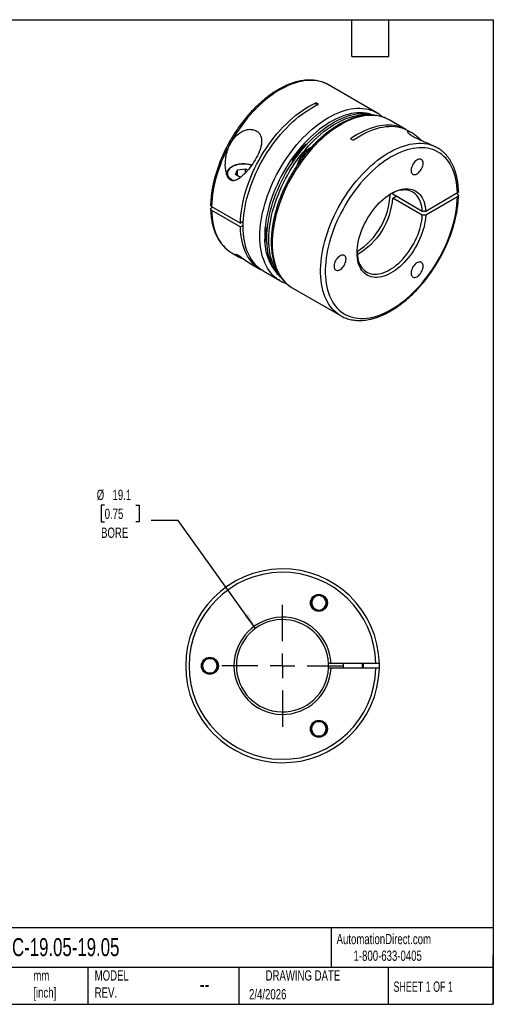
# Model space of a CAD drawing. Header units: millimetres. Extents: x 6 to 273, y 6 to 210.
# Tile 2 of 2: x 175 to 273, y 6 to 210. Entities that reach past the tile are written whole.
import ezdxf

# ---------------------------------------------------------------- set-up
doc = ezdxf.new("R2010")
doc.units = ezdxf.units.MM
doc.linetypes.add('SLD-Center', pattern=[19.05, 15.24, -1.27, 1.27, -1.27])
doc.linetypes.add('SLD-Solid', pattern=[0])
doc.layers.add('CENTER', color=40, linetype='SLD-Center')
doc.layers.add('DIMENSIONS', color=140, linetype='SLD-Solid', lineweight=25)
doc.layers.add('TEXT', color=140, linetype='SLD-Solid', lineweight=25)
doc.styles.add('SLDTEXTSTYLE0', font='TXT', dxfattribs={"width": 0.7})
doc.styles.add('SLDTEXTSTYLE1', font='TXT', dxfattribs={"width": 0.65})
doc.dimstyles.new('SLDDIMSTYLE2', dxfattribs={"dimtxt": 2.158008, "dimasz": 3.302, "dimexe": 0, "dimexo": 0.0625, "dimgap": 0.539502, "dimtad": 0, "dimtih": 1, "dimtoh": 1, "dimdec": 1, "dimrnd": 1e-09, "dimzin": 12, "dimdsep": 46, "dimtxsty": 'SLDTEXTSTYLE0', "dimsah": 1, "dimcen": 0, "dimadec": 0, "dimazin": 3, "dimtfac": 1, "dimtdec": 1, "dimtofl": 0, "dimtmove": 0, "dimatfit": 3, "dimfxl": 0, "dimfrac": 2, "dimtolj": 1, "dimtzin": 12, "dimarcsym": 0})

# ---------------------------------------------------------------- blocks, each defined once
blk = doc.blocks.new('_D_2')
at = {"layer": 'DIMENSIONS'}
for p, q in [((192.79, 109.34), (192.07, 109.34)), ((192.07, 109.34), (192.07, 105.91)), ((199.2, 109.34), (199.93, 109.34)), ((199.93, 109.34), (199.93, 105.91)), ((192.07, 105.91), (192.79, 105.91)), ((199.93, 105.91), (199.2, 105.91)), ((207.98, 106.21), (202.42, 106.21)), ((223.97, 83.94), (207.98, 106.21))]:
    blk.add_line(p, q, dxfattribs=at)
blk.add_solid([(223.97, 83.94), (222.46, 86.92), (221.63, 86.33)], dxfattribs=at)
at = {"layer": 'DIMENSIONS', "char_height": 2.117, "attachment_point": 1, "style": 'SLDTEXTSTYLE0'}
for s, insert in [('%%c', (191.16, 112.55)), ('19.1', (194.42, 112.55)), ('0.75', (192.79, 108.64)), ('BORE', (192.05, 104.73))]:
    blk.add_mtext(s, dxfattribs=dict(at, insert=insert))
blk = doc.blocks.new('SW_CENTERMARKSYMBOL_0')
at = {"layer": 'CENTER', "color": 0}
for p, q in [((0, 5.08), (0, 12.565)), ((0, 0), (0, 2.54)), ((-5.08, 0), (-12.565, 0)), ((0, 0), (-2.54, 0)), ((0, 0), (0, -2.54)), ((0, 0), (2.54, 0)), ((5.08, 0), (12.565, 0)), ((0, -5.08), (0, -12.565))]:
    blk.add_line(p, q, dxfattribs=at)

msp = doc.modelspace()

# ---------------------------------------------------------------- linework, layer by layer
for p, q in [((248.99, 190.34), (239.02, 196.1)), ((236.94, 192.08), (236.38, 192.41)), ((236.38, 192.41), (236.38, 191.81)), ((248.99, 190.34), (249.01, 190.33)), ((251.54, 188.87), (251.52, 188.88)), ((255, 186.87), (251.54, 188.87)), ((243.59, 184.98), (244.15, 184.66)), ((256.19, 186.18), (255.57, 186.54)), ((261.51, 183.12), (261.45, 183.15)), ((261.51, 183.12), (261.55, 183.09)), ((219.78, 177.58), (220.23, 178.54)), ((220.81, 176.98), (219.78, 177.58)), ((220.23, 178.54), (221.9, 178.8)), ((220.23, 177.32), (220.23, 178.54)), ((220.79, 177), (220.84, 177.01)), ((221.9, 178.8), (222.37, 178.53)), ((221.9, 178), (221.9, 178.8)), ((252.29, 173.51), (252.28, 173.82)), ((258.38, 170), (252.29, 173.51)), ((252.29, 172.7), (253, 173.11)), ((265.65, 173.79), (259.08, 170)), ((265.65, 172.98), (259.08, 169.19)), ((265.65, 173.55), (265.43, 173.67)), ((214.88, 171.02), (220.82, 167.59)), ((214.89, 170.78), (215.1, 170.9)), ((258.38, 169.19), (252.29, 172.7)), ((214.88, 170.21), (220.82, 166.78)), ((221.42, 167.93), (220.82, 167.59)), ((221.39, 167.1), (220.82, 166.78)), ((219.02, 161.45), (220.58, 160.56)), ((222.62, 159.38), (222.85, 159.25)), ((222.85, 159.25), (224.96, 158.03)), ((225.53, 157.7), (228.99, 155.7)), ((229.02, 155.68), (228.99, 155.7)), ((231.54, 154.23), (241.51, 148.47)), ((241.55, 148.45), (241.51, 148.47)), ((235.43, 89.86), (236.81, 90.92)), ((235.66, 88.15), (235.43, 89.86)), ((236.81, 90.92), (238.41, 90.25)), ((238.41, 90.25), (238.63, 88.54)), ((237.26, 87.48), (235.66, 88.15)), ((238.63, 88.54), (237.26, 87.48)), ((212.8, 76.21), (213.66, 77.71)), ((213.66, 77.71), (215.4, 77.71)), ((215.4, 77.71), (216.26, 76.21)), ((213.66, 74.71), (212.8, 76.21)), ((216.26, 76.21), (215.4, 74.71)), ((239.54, 76.71), (239.04, 76.71)), ((239.54, 75.71), (239.04, 75.71)), ((248.82, 76.71), (239.54, 76.71)), ((248.82, 75.71), (239.54, 75.71)), ((242.03, 76.71), (242.03, 75.71)), ((246.03, 75.71), (246.03, 76.71)), ((215.4, 74.71), (213.66, 74.71)), ((235.3, 63.22), (236.16, 64.72)), ((236.16, 61.72), (235.3, 63.22)), ((236.16, 64.72), (237.9, 64.72)), ((237.9, 64.72), (238.76, 63.22)), ((238.76, 63.22), (237.9, 61.72)), ((237.9, 61.72), (236.16, 61.72))]:
    msp.add_line(p, q)
at = {"flags": 128}
for points in [[(239.02, 196.1), (238.54, 196.35), (238.03, 196.56), (237.5, 196.74), (236.95, 196.87), (236.39, 196.97), (235.81, 197.02), (235.21, 197.03), (234.6, 197), (233.97, 196.93), (233.34, 196.82), (232.69, 196.66), (232.04, 196.47), (231.38, 196.24), (230.71, 195.96), (230.04, 195.65), (229.37, 195.3), (228.69, 194.91), (228.02, 194.49), (227.35, 194.03), (226.69, 193.53), (226.03, 193.01), (225.37, 192.44), (224.73, 191.85), (224.09, 191.23), (223.47, 190.58), (222.85, 189.91), (222.25, 189.21), (221.67, 188.48), (221.11, 187.74), (220.56, 186.97), (220.03, 186.18), (219.52, 185.38), (219.03, 184.57), (218.57, 183.74), (218.13, 182.89), (217.71, 182.04), (217.32, 181.19), (216.95, 180.32), (216.62, 179.45), (216.31, 178.59), (216.03, 177.72), (215.78, 176.85), (215.56, 175.99), (215.37, 175.14), (215.21, 174.29), (215.08, 173.45), (214.98, 172.63), (214.92, 171.82), (214.88, 171.02)], [(220.82, 167.59), (220.86, 168.4), (220.93, 169.23), (221.02, 170.07), (221.16, 170.92), (221.32, 171.78), (221.52, 172.65), (221.75, 173.53), (222.01, 174.41), (222.29, 175.29), (222.61, 176.18), (222.96, 177.06), (223.34, 177.94), (223.74, 178.81), (224.17, 179.67), (224.63, 180.52), (225.11, 181.37), (225.61, 182.19), (226.13, 183), (226.68, 183.8), (227.24, 184.57), (227.82, 185.32), (228.42, 186.05), (229.04, 186.75), (229.67, 187.43), (230.31, 188.08), (230.96, 188.7), (231.62, 189.28), (232.29, 189.84), (232.96, 190.36), (233.64, 190.84), (234.33, 191.29), (235.01, 191.7), (235.69, 192.08), (236.38, 192.41)], [(225.53, 157.7), (225.32, 157.83), (224.86, 158.14), (224.43, 158.49), (224.02, 158.88), (223.64, 159.31), (223.29, 159.77), (222.97, 160.26), (222.67, 160.79), (222.4, 161.36), (222.17, 161.95), (221.96, 162.57), (221.79, 163.23), (221.64, 163.9), (221.53, 164.61), (221.45, 165.34), (221.4, 166.09), (221.39, 166.86), (221.4, 167.64), (221.45, 168.45), (221.53, 169.27), (221.64, 170.1), (221.79, 170.95), (221.96, 171.8), (222.17, 172.66), (222.4, 173.53), (222.67, 174.4), (222.97, 175.27), (223.29, 176.14), (223.64, 177.01), (224.02, 177.88), (224.43, 178.73), (224.86, 179.58), (225.32, 180.42), (225.79, 181.25), (226.29, 182.06), (226.82, 182.85), (227.36, 183.63), (227.92, 184.39), (228.5, 185.13), (229.09, 185.84), (229.7, 186.53), (230.32, 187.19), (230.95, 187.83), (231.6, 188.44), (232.25, 189.01), (232.91, 189.56), (233.58, 190.07), (234.25, 190.54), (234.92, 190.98), (235.59, 191.39), (236.27, 191.76), (236.94, 192.08)], [(224.85, 164.86), (224.87, 165.64), (224.91, 166.44), (224.99, 167.26), (225.11, 168.09), (225.25, 168.94), (225.42, 169.79), (225.63, 170.65), (225.86, 171.51), (226.13, 172.38), (226.42, 173.25), (226.75, 174.11), (227.1, 174.98), (227.47, 175.84), (227.88, 176.7), (228.3, 177.54), (228.76, 178.38), (229.23, 179.2), (229.73, 180.02), (230.25, 180.81), (230.79, 181.59), (231.35, 182.34), (231.92, 183.08), (232.51, 183.79), (233.12, 184.48), (233.74, 185.15), (234.37, 185.78), (235.01, 186.39), (235.66, 186.97), (236.32, 187.51), (236.98, 188.02), (237.65, 188.5), (238.32, 188.94), (238.99, 189.35), (239.67, 189.72), (240.34, 190.05), (241.01, 190.35), (241.67, 190.6), (242.33, 190.81), (242.98, 190.99), (243.62, 191.12), (244.25, 191.21), (244.87, 191.27), (245.47, 191.28), (246.06, 191.24), (246.64, 191.17), (247.2, 191.06), (247.73, 190.9), (248.25, 190.71), (248.75, 190.47), (248.99, 190.34)], [(247.6, 190.09), (247.24, 190.18), (246.69, 190.28), (246.12, 190.34), (245.54, 190.35), (244.94, 190.33), (244.33, 190.26), (243.71, 190.16), (243.07, 190.01), (242.43, 189.82), (241.79, 189.59), (241.13, 189.33), (240.48, 189.02), (239.82, 188.68), (239.16, 188.3), (238.5, 187.88), (237.84, 187.43), (237.19, 186.94), (236.54, 186.42), (235.9, 185.87), (235.27, 185.29), (234.65, 184.68), (234.04, 184.04), (233.44, 183.37), (232.86, 182.68), (232.29, 181.96), (231.74, 181.23), (231.2, 180.47), (230.69, 179.7), (230.19, 178.91), (229.72, 178.1), (229.27, 177.29), (228.85, 176.46), (228.45, 175.62), (228.07, 174.78), (227.72, 173.93), (227.4, 173.08), (227.11, 172.23), (226.85, 171.38), (226.61, 170.53), (226.41, 169.69), (226.24, 168.86), (226.09, 168.03), (225.98, 167.21), (225.9, 166.41), (225.86, 165.63), (225.84, 164.86)], [(228.11, 157.55), (227.8, 158.04), (227.51, 158.56), (227.25, 159.11), (227.02, 159.7), (226.82, 160.31), (226.65, 160.95), (226.51, 161.61), (226.4, 162.3), (226.32, 163.02), (226.28, 163.75), (226.27, 164.51), (226.28, 165.28), (226.33, 166.08), (226.42, 166.88), (226.53, 167.7), (226.67, 168.53), (226.85, 169.36), (227.05, 170.21), (227.29, 171.06), (227.55, 171.91), (227.85, 172.76), (228.17, 173.62), (228.52, 174.47), (228.89, 175.31), (229.29, 176.15), (229.72, 176.98), (230.17, 177.8), (230.64, 178.61), (231.13, 179.4), (231.65, 180.18), (232.18, 180.94), (232.73, 181.68), (233.3, 182.39), (233.89, 183.09), (234.49, 183.76), (235.1, 184.4), (235.72, 185.02), (236.35, 185.61), (236.99, 186.17), (237.64, 186.69), (238.29, 187.18), (238.95, 187.64), (239.61, 188.07), (240.27, 188.45), (240.93, 188.81), (241.59, 189.12), (242.25, 189.39), (242.9, 189.63), (243.54, 189.83), (244.18, 189.98), (244.8, 190.1), (245.42, 190.17), (246.02, 190.21), (246.61, 190.2), (247.19, 190.15), (247.74, 190.06), (248.28, 189.93), (248.67, 189.81)], [(228.87, 156.86), (228.54, 157.31), (228.22, 157.79), (227.93, 158.32), (227.67, 158.87), (227.44, 159.45), (227.24, 160.06), (227.07, 160.7), (226.93, 161.37), (226.82, 162.06), (226.75, 162.77), (226.7, 163.51), (226.69, 164.27), (226.71, 165.04), (226.76, 165.83), (226.84, 166.64), (226.95, 167.45), (227.1, 168.28), (227.27, 169.12), (227.48, 169.96), (227.71, 170.81), (227.98, 171.67), (228.27, 172.52), (228.59, 173.37), (228.94, 174.22), (229.32, 175.07), (229.72, 175.91), (230.14, 176.74), (230.59, 177.56), (231.06, 178.36), (231.56, 179.16), (232.07, 179.93), (232.61, 180.69), (233.16, 181.43), (233.73, 182.15), (234.31, 182.84), (234.91, 183.51), (235.52, 184.16), (236.14, 184.78), (236.78, 185.36), (237.42, 185.92), (238.07, 186.45), (238.72, 186.94), (239.38, 187.4), (240.04, 187.82), (240.7, 188.21), (241.36, 188.56), (242.02, 188.87), (242.67, 189.15), (243.32, 189.38), (243.97, 189.58), (244.6, 189.74), (245.23, 189.85), (245.84, 189.93), (246.45, 189.96), (247.04, 189.95), (247.61, 189.91), (247.78, 189.88)], [(251.52, 188.88), (251.3, 189), (250.8, 189.24), (250.28, 189.43), (249.74, 189.59), (249.18, 189.7), (248.61, 189.77), (248.02, 189.81), (247.41, 189.8), (246.79, 189.75), (246.16, 189.65), (245.52, 189.52), (244.87, 189.35), (244.21, 189.13), (243.55, 188.88), (242.88, 188.58), (242.21, 188.25), (241.54, 187.88), (240.87, 187.47), (240.19, 187.03), (239.53, 186.55), (238.86, 186.04), (238.2, 185.5), (237.55, 184.92), (236.91, 184.31), (236.28, 183.68), (235.66, 183.01), (235.06, 182.32), (234.47, 181.61), (233.89, 180.87), (233.34, 180.12), (232.8, 179.34), (232.28, 178.55), (231.78, 177.74), (231.3, 176.91), (230.85, 176.07), (230.42, 175.23), (230.02, 174.37), (229.64, 173.51), (229.29, 172.64), (228.97, 171.78), (228.67, 170.91), (228.41, 170.04), (228.17, 169.18), (227.97, 168.32), (227.79, 167.47), (227.65, 166.62), (227.54, 165.79), (227.46, 164.98), (227.41, 164.17), (227.4, 163.39), (227.41, 162.62), (227.46, 161.87), (227.54, 161.14), (227.65, 160.44), (227.79, 159.77), (227.97, 159.12), (228.17, 158.49), (228.41, 157.9), (228.67, 157.34), (228.97, 156.81), (229.29, 156.31), (229.64, 155.85), (230.02, 155.43), (230.42, 155.04), (230.85, 154.69), (231.1, 154.51)], [(255.28, 186.7), (255.22, 186.74), (254.74, 187.02), (254.24, 187.25), (253.72, 187.44), (253.17, 187.6), (252.61, 187.71), (252.04, 187.78), (251.44, 187.81), (250.83, 187.79), (250.21, 187.74), (249.58, 187.64), (248.94, 187.51), (248.28, 187.33), (247.62, 187.11), (246.96, 186.85), (246.29, 186.55), (245.61, 186.22), (244.94, 185.84), (244.26, 185.43), (243.59, 184.98)], [(255.57, 186.54), (255.43, 186.62), (254.92, 186.87), (254.4, 187.08), (253.85, 187.24), (253.29, 187.36), (252.71, 187.44), (252.11, 187.48), (251.49, 187.47), (250.87, 187.42), (250.23, 187.33), (249.57, 187.2), (248.91, 187.02), (248.24, 186.8), (247.57, 186.54), (246.89, 186.24), (246.21, 185.91), (245.52, 185.53), (244.84, 185.11), (244.15, 184.66)], [(241.51, 148.47), (241.51, 148.48), (241.04, 148.77), (240.6, 149.1), (240.19, 149.47), (239.8, 149.88), (239.43, 150.33), (239.1, 150.8), (238.79, 151.32), (238.51, 151.86), (238.26, 152.44), (238.04, 153.05), (237.85, 153.68), (237.69, 154.35), (237.56, 155.04), (237.47, 155.75), (237.4, 156.49), (237.37, 157.24), (237.37, 158.02), (237.4, 158.82), (237.47, 159.63), (237.56, 160.45), (237.69, 161.29), (237.85, 162.13), (238.04, 162.99), (238.26, 163.85), (238.51, 164.71), (238.79, 165.58), (239.1, 166.45), (239.43, 167.32), (239.8, 168.18), (240.19, 169.04), (240.6, 169.89), (241.04, 170.73), (241.51, 171.56), (241.99, 172.38), (242.5, 173.18), (243.03, 173.97), (243.58, 174.74), (244.14, 175.48), (244.73, 176.21), (245.32, 176.91), (245.94, 177.59), (246.56, 178.24), (247.2, 178.86), (247.84, 179.45), (248.5, 180.01), (249.16, 180.54), (249.82, 181.03), (250.49, 181.5), (251.16, 181.92), (251.84, 182.31), (252.51, 182.66), (253.18, 182.97), (253.84, 183.25), (254.51, 183.48), (255.16, 183.68), (255.8, 183.83), (256.44, 183.95), (257.07, 184.02), (257.68, 184.05), (258.28, 184.04), (258.86, 183.99), (259.43, 183.9), (259.97, 183.76), (260.5, 183.59), (261.01, 183.37), (261.5, 183.12), (261.51, 183.12)], [(265.65, 173.79), (265.61, 174.53), (265.55, 175.25), (265.45, 175.95), (265.32, 176.62), (265.17, 177.27), (264.98, 177.89), (264.76, 178.48), (264.51, 179.04), (264.23, 179.57), (263.92, 180.07), (263.59, 180.53), (263.22, 180.96), (262.84, 181.35), (262.42, 181.7), (261.98, 182.02), (261.52, 182.3), (261.04, 182.53), (260.54, 182.73), (260.01, 182.89), (259.47, 183.01), (258.91, 183.09), (258.33, 183.12), (257.74, 183.12), (257.14, 183.07), (256.52, 182.99), (255.89, 182.86), (255.26, 182.69), (254.61, 182.48), (253.96, 182.24), (253.31, 181.95), (252.65, 181.62), (251.99, 181.26), (251.33, 180.86), (250.68, 180.43), (250.02, 179.96), (249.37, 179.45), (248.73, 178.92), (248.09, 178.35), (247.47, 177.75), (246.85, 177.12), (246.24, 176.47), (245.65, 175.79), (245.08, 175.09), (244.52, 174.36), (243.98, 173.62), (243.45, 172.85), (242.95, 172.07), (242.47, 171.28), (242.01, 170.46), (241.57, 169.64), (241.16, 168.81), (240.77, 167.97), (240.41, 167.13), (240.07, 166.28), (239.77, 165.43), (239.49, 164.58), (239.24, 163.73), (239.02, 162.88), (238.84, 162.04), (238.68, 161.21), (238.55, 160.39), (238.46, 159.59), (238.39, 158.79), (238.36, 158.01), (238.36, 157.25), (238.39, 156.51), (238.46, 155.79), (238.55, 155.09), (238.68, 154.42), (238.84, 153.77), (239.02, 153.15), (239.24, 152.56), (239.49, 151.99), (239.77, 151.46), (240.07, 150.97), (240.41, 150.5), (240.77, 150.08), (241.16, 149.68), (241.57, 149.33), (242.01, 149.01), (242.47, 148.73), (242.95, 148.49), (243.45, 148.29), (243.98, 148.13), (244.52, 148.01), (245.08, 147.93), (245.65, 147.89), (246.24, 147.9), (246.85, 147.94), (247.47, 148.03), (248.09, 148.15), (248.73, 148.32), (249.37, 148.53), (250.02, 148.77), (250.68, 149.06), (251.33, 149.38), (251.99, 149.74), (252.65, 150.14), (253.31, 150.57), (253.96, 151.04), (254.61, 151.55), (255.26, 152.08), (255.89, 152.65), (256.52, 153.24), (257.14, 153.87), (257.74, 154.52), (258.33, 155.2), (258.91, 155.9), (259.47, 156.63), (260.01, 157.37), (260.54, 158.13), (261.04, 158.92), (261.52, 159.71), (261.98, 160.52), (262.42, 161.34), (262.84, 162.18), (263.22, 163.02), (263.59, 163.86), (263.92, 164.71), (264.23, 165.56), (264.51, 166.41), (264.76, 167.26), (264.98, 168.1), (265.17, 168.94), (265.32, 169.77), (265.45, 170.59), (265.55, 171.4), (265.61, 172.2), (265.65, 172.98)], [(223.12, 179.48), (222.83, 179.57), (222.47, 179.65), (222.09, 179.71), (221.7, 179.74), (221.31, 179.74), (220.92, 179.72), (220.54, 179.67), (220.17, 179.59), (219.82, 179.49), (219.49, 179.37), (219.19, 179.22), (218.93, 179.06), (218.69, 178.88), (218.5, 178.68), (218.35, 178.47), (218.24, 178.26), (218.17, 178.03), (218.16, 177.81), (218.19, 177.58), (218.26, 177.36), (218.38, 177.15), (218.54, 176.94), (218.75, 176.75), (218.99, 176.57), (219.27, 176.41), (219.45, 176.33)], [(258.54, 179.89), (258.53, 180.11), (258.48, 180.31), (258.4, 180.47), (258.3, 180.61), (258.16, 180.7), (258.01, 180.76), (257.84, 180.77), (257.65, 180.75), (257.46, 180.68), (257.26, 180.58), (257.06, 180.43), (256.87, 180.26), (256.69, 180.06), (256.52, 179.83), (256.38, 179.59), (256.26, 179.34), (256.17, 179.08), (256.11, 178.83), (256.07, 178.58), (256.07, 178.35), (256.11, 178.14), (256.17, 177.96), (256.26, 177.81), (256.38, 177.69), (256.52, 177.62), (256.69, 177.58), (256.87, 177.59), (257.06, 177.63), (257.26, 177.72), (257.46, 177.84), (257.65, 178), (257.84, 178.19), (258.01, 178.41), (258.16, 178.64), (258.3, 178.89), (258.4, 179.15), (258.48, 179.4), (258.53, 179.65), (258.54, 179.89)], [(259.08, 169.19), (259.04, 168.62), (258.97, 168.03), (258.87, 167.43), (258.74, 166.83), (258.57, 166.22), (258.38, 165.6), (258.15, 164.99), (257.9, 164.38), (257.63, 163.77), (257.32, 163.17), (257, 162.58), (256.65, 162), (256.28, 161.45), (255.89, 160.9), (255.48, 160.38), (255.06, 159.89), (254.62, 159.41), (254.17, 158.97), (253.72, 158.55), (253.25, 158.17), (252.78, 157.82), (252.3, 157.5), (251.83, 157.22), (251.35, 156.98), (250.88, 156.78), (250.41, 156.61), (249.95, 156.49), (249.5, 156.4), (249.06, 156.36), (248.63, 156.36), (248.22, 156.4), (247.83, 156.48), (247.45, 156.6), (247.1, 156.77), (246.77, 156.97), (246.46, 157.21), (246.17, 157.49), (245.92, 157.8), (245.69, 158.15), (245.48, 158.53), (245.31, 158.95), (245.17, 159.39), (245.06, 159.86), (244.98, 160.36), (244.93, 160.88), (244.91, 161.42), (244.93, 161.98), (244.98, 162.55), (245.06, 163.14), (245.17, 163.74), (245.31, 164.34), (245.48, 164.96), (245.69, 165.57), (245.92, 166.19), (246.17, 166.8), (246.46, 167.4), (246.77, 168), (247.1, 168.59), (247.45, 169.16), (247.83, 169.71), (248.22, 170.25), (248.63, 170.76), (249.06, 171.26), (249.5, 171.72), (249.95, 172.16), (250.41, 172.57), (250.88, 172.94), (251.35, 173.28), (251.83, 173.59), (252.3, 173.86), (252.78, 174.09), (253.25, 174.29), (253.72, 174.44), (254.17, 174.55), (254.62, 174.63), (255.06, 174.66), (255.48, 174.65), (255.89, 174.6), (256.28, 174.51), (256.65, 174.37), (257, 174.2), (257.32, 173.99), (257.63, 173.74), (257.9, 173.45), (258.15, 173.13), (258.38, 172.77), (258.57, 172.38), (258.74, 171.96), (258.87, 171.51), (258.97, 171.03), (259.04, 170.53), (259.08, 170)], [(258.38, 170), (258.34, 170.51), (258.26, 171), (258.16, 171.46), (258.03, 171.89), (257.86, 172.3), (257.67, 172.67), (257.45, 173.01), (257.2, 173.32), (256.93, 173.59), (256.63, 173.82), (256.31, 174.02), (255.96, 174.18), (255.6, 174.29), (255.21, 174.37), (254.81, 174.41), (254.4, 174.4), (253.97, 174.35), (253.53, 174.27), (253.08, 174.14), (252.63, 173.97), (252.17, 173.77), (251.82, 173.59)], [(214.88, 170.21), (214.92, 169.45), (214.98, 168.71), (215.08, 168), (215.21, 167.31), (215.37, 166.65), (215.56, 166.01), (215.78, 165.41), (216.03, 164.83), (216.31, 164.28), (216.62, 163.77), (216.95, 163.29), (217.32, 162.85), (217.71, 162.44), (218.13, 162.07), (218.57, 161.74), (219.02, 161.45)], [(244.92, 161.62), (244.93, 161.3), (244.98, 160.8), (245.06, 160.32), (245.17, 159.86), (245.31, 159.43), (245.48, 159.04), (245.68, 158.67), (245.91, 158.34), (246.16, 158.04), (246.44, 157.78), (246.75, 157.55), (247.07, 157.36), (247.42, 157.22), (247.79, 157.11), (248.18, 157.04), (248.59, 157.02), (249, 157.03), (249.43, 157.09), (249.88, 157.19), (250.33, 157.32), (250.78, 157.5), (251.24, 157.71), (251.7, 157.97), (252.17, 158.26), (252.63, 158.58), (253.08, 158.94), (253.53, 159.33), (253.97, 159.75), (254.4, 160.2), (254.81, 160.67), (255.21, 161.17), (255.6, 161.69), (255.96, 162.23), (256.31, 162.78), (256.63, 163.35), (256.93, 163.93), (257.2, 164.52), (257.45, 165.11), (257.67, 165.71), (257.86, 166.3), (258.03, 166.9), (258.16, 167.48), (258.26, 168.06), (258.34, 168.63), (258.38, 169.19)], [(259.08, 170), (258.69, 170), (258.38, 170)], [(259.08, 169.19), (258.69, 169.19), (258.38, 169.19)], [(225.25, 157.87), (225.11, 157.95), (224.63, 158.23), (224.17, 158.56), (223.74, 158.93), (223.34, 159.33), (222.96, 159.78), (222.61, 160.26), (222.29, 160.77), (222.01, 161.32), (221.75, 161.9), (221.52, 162.52), (221.32, 163.16), (221.16, 163.83), (221.02, 164.53), (220.93, 165.26), (220.86, 166.01), (220.82, 166.78)], [(228.99, 155.7), (228.76, 155.84), (228.3, 156.15), (227.88, 156.51), (227.47, 156.9), (227.1, 157.32), (226.75, 157.78), (226.42, 158.28), (226.13, 158.81), (225.86, 159.37), (225.63, 159.96), (225.42, 160.59), (225.25, 161.24), (225.11, 161.91), (224.99, 162.61), (224.91, 163.34), (224.87, 164.09), (224.85, 164.86)], [(219.02, 161.45), (219.03, 161.45), (219.04, 161.45)], [(222.03, 159.79), (221.77, 159.92), (221.5, 160.06), (221.24, 160.2), (220.92, 160.36), (220.64, 160.52), (220.29, 160.73), (220.04, 160.9), (219.88, 161.04), (219.82, 161.12), (219.81, 161.17), (219.85, 161.18), (219.91, 161.17), (220.08, 161.11), (220.3, 161), (220.56, 160.83), (220.9, 160.6), (221.15, 160.42), (221.4, 160.25), (221.75, 159.99), (222.08, 159.75), (222.37, 159.55), (222.62, 159.38), (222.62, 159.38)], [(242.63, 160.1), (242.62, 160.32), (242.57, 160.52), (242.49, 160.68), (242.39, 160.81), (242.25, 160.91), (242.1, 160.97), (241.93, 160.98), (241.74, 160.96), (241.55, 160.89), (241.35, 160.78), (241.15, 160.64), (240.96, 160.47), (240.78, 160.27), (240.61, 160.04), (240.47, 159.8), (240.35, 159.55), (240.26, 159.29), (240.2, 159.03), (240.16, 158.79), (240.16, 158.56), (240.2, 158.35), (240.26, 158.17), (240.35, 158.02), (240.47, 157.9), (240.61, 157.83), (240.78, 157.79), (240.96, 157.8), (241.15, 157.84), (241.35, 157.93), (241.55, 158.05), (241.74, 158.21), (241.93, 158.4), (242.1, 158.62), (242.25, 158.85), (242.39, 159.1), (242.49, 159.35), (242.57, 159.61), (242.62, 159.86), (242.63, 160.1)], [(258.54, 158.68), (258.53, 158.9), (258.48, 159.09), (258.4, 159.26), (258.3, 159.39), (258.16, 159.49), (258.01, 159.54), (257.84, 159.56), (257.65, 159.53), (257.46, 159.47), (257.26, 159.36), (257.06, 159.22), (256.87, 159.05), (256.69, 158.84), (256.52, 158.62), (256.38, 158.38), (256.26, 158.12), (256.17, 157.87), (256.11, 157.61), (256.07, 157.37), (256.07, 157.14), (256.11, 156.93), (256.17, 156.75), (256.26, 156.6), (256.38, 156.48), (256.52, 156.4), (256.69, 156.37), (256.87, 156.37), (257.06, 156.42), (257.26, 156.51), (257.46, 156.63), (257.65, 156.79), (257.84, 156.98), (258.01, 157.19), (258.16, 157.43), (258.3, 157.68), (258.4, 157.93), (258.48, 158.19), (258.53, 158.44), (258.54, 158.68)], [(231.1, 154.51), (231.3, 154.37), (231.54, 154.23)], [(246.1, 76.71), (246.16, 76.48), (246.18, 76.21)], [(246.18, 76.21), (246.16, 75.94), (246.1, 75.71)], [(249.52, 75.71), (249.53, 76.21), (249.52, 76.71)]]:
    msp.add_lwpolyline(points, dxfattribs=at)
for centre in [(237.03, 89.2), (214.53, 76.21), (237.03, 63.22)]:
    msp.add_circle(centre, 1.75)
for centre, radius, start, end in [((237.42, 178.39), 6.2, 116.535, 167.1322), ((236.68, 178.82), 5.26, 118.0005, 166.2304), ((238.86, 177.57), 6.57, 122.0042, 161.8014), ((235.67, 180.85), 3.22, 109.3328, 118.9042), ((237.51, 178.4), 5.84, 132.3516, 151.1685), ((237.19, 174.06), 14.55, 302.0667, 357.9601), ((237.89, 173.72), 14.44, 299.2385, 355.9446), ((230.18, 164.97), 4.16, 155.5959, 200.6613), ((236.54, 164.14), 10.72, 176.1772, 221.5398), ((233.98, 161.64), 7.15, 214.866, 229.0081), ((229.53, 76.21), 20, 1.4325, 358.5674), ((229.53, 76.21), 19.3, 1.4845, 358.5155), ((237.03, 89.2), 1.5, 127.4773, 187.4773), ((237.03, 89.2), 1.5, 67.4773, 127.4773), ((237.03, 89.2), 1.5, 7.4773, 67.4773), ((237.03, 89.2), 1.5, 187.4773, 247.4773), ((237.03, 89.2), 1.5, 247.4773, 307.4773), ((237.03, 89.2), 1.5, 307.4773, 7.4773), ((229.53, 76.21), 10.03, 2.8588, 357.1412), ((229.53, 76.21), 9.53, 3.009, 356.991), ((214.53, 76.21), 1.5, 90, 150), ((214.53, 76.21), 1.5, 30, 90), ((214.53, 76.21), 1.5, 150, 210), ((214.53, 76.21), 1.5, 210, 270), ((214.53, 76.21), 1.5, 270, 330), ((214.53, 76.21), 1.5, 330, 30), ((229.53, 76.21), 9.52, 356.991, 3.009), ((244.53, 76.21), 1.61, 341.9071, 18.0929), ((237.03, 63.22), 1.5, 150, 210), ((237.03, 63.22), 1.5, 90, 150), ((237.03, 63.22), 1.5, 30, 90), ((237.03, 63.22), 1.5, 330, 30), ((237.03, 63.22), 1.5, 210, 270), ((237.03, 63.22), 1.5, 270, 330)]:
    msp.add_arc(centre, radius, start, end)
for points, knots in [([(239.1, 196.04), (239.08, 196.06), (238.91, 196.17), (238.56, 196.34), (238.07, 196.56), (237.56, 196.74), (237.03, 196.89), (236.48, 196.99), (235.92, 197.06), (235.35, 197.1), (234.76, 197.09), (234.16, 197.05), (233.55, 196.97), (232.93, 196.85), (232.3, 196.7), (231.67, 196.51), (231.03, 196.28), (230.39, 196.02), (229.74, 195.72), (229.09, 195.38), (228.45, 195.01), (227.8, 194.61), (227.16, 194.18), (226.52, 193.72), (225.89, 193.22), (225.27, 192.7), (224.65, 192.15), (224.04, 191.57), (223.44, 190.96), (222.85, 190.33), (222.28, 189.68), (221.72, 189.01), (221.17, 188.32), (220.64, 187.6), (220.13, 186.87), (219.63, 186.13), (219.16, 185.37), (218.7, 184.59), (218.26, 183.81), (217.85, 183.01), (217.46, 182.2), (217.09, 181.39), (216.74, 180.58), (216.42, 179.76), (216.13, 178.93), (215.86, 178.11), (215.61, 177.29), (215.4, 176.47), (215.21, 175.65), (215.05, 174.85), (214.91, 174.04), (214.81, 173.25), (214.73, 172.47), (214.69, 171.82), (214.68, 171.44), (214.68, 171.31)], [0, 0, 0, 0, 0.002846, 0.02165, 0.040452, 0.059268, 0.078118, 0.09702, 0.115987, 0.135027, 0.154142, 0.173331, 0.19259, 0.211908, 0.231279, 0.25069, 0.270134, 0.2896, 0.309082, 0.328573, 0.348068, 0.367561, 0.387052, 0.406537, 0.426015, 0.445486, 0.46495, 0.484407, 0.503856, 0.523299, 0.542735, 0.562167, 0.581593, 0.601015, 0.620434, 0.639851, 0.659266, 0.678681, 0.698095, 0.71751, 0.736926, 0.756344, 0.775766, 0.795191, 0.814621, 0.834056, 0.853498, 0.872947, 0.892403, 0.911867, 0.93134, 0.950822, 0.970313, 0.989812, 1, 1, 1, 1]), ([(251.52, 188.88), (251.37, 188.96), (251.06, 189.13), (250.57, 189.34), (250.06, 189.52), (249.53, 189.66), (248.99, 189.77), (248.43, 189.84), (247.85, 189.87), (247.26, 189.87), (246.66, 189.82), (246.05, 189.74), (245.43, 189.63), (244.8, 189.47), (244.17, 189.28), (243.53, 189.05), (242.89, 188.78), (242.24, 188.48), (241.59, 188.15), (240.95, 187.78), (240.3, 187.38), (239.66, 186.94), (239.02, 186.48), (238.39, 185.98), (237.77, 185.46), (237.15, 184.91), (236.54, 184.33), (235.94, 183.72), (235.36, 183.09), (234.78, 182.44), (234.22, 181.77), (233.68, 181.07), (233.15, 180.36), (232.63, 179.63), (232.14, 178.88), (231.66, 178.12), (231.21, 177.35), (230.77, 176.56), (230.36, 175.76), (229.96, 174.96), (229.59, 174.15), (229.25, 173.33), (228.93, 172.51), (228.63, 171.69), (228.37, 170.86), (228.12, 170.04), (227.91, 169.22), (227.72, 168.41), (227.56, 167.6), (227.43, 166.8), (227.32, 166.01), (227.25, 165.23), (227.2, 164.46), (227.19, 163.7), (227.2, 162.96), (227.24, 162.24), (227.32, 161.53), (227.42, 160.85), (227.55, 160.19), (227.71, 159.55), (227.9, 158.93), (228.12, 158.34), (228.37, 157.77), (228.64, 157.24), (228.94, 156.73), (229.27, 156.26), (229.63, 155.82), (230, 155.41), (230.4, 155.03), (230.76, 154.74), (230.99, 154.58), (231.07, 154.53)], [0, 0, 0, 0, 0.013683, 0.02787, 0.042069, 0.056295, 0.07056, 0.084874, 0.099242, 0.113668, 0.12815, 0.142684, 0.157263, 0.171881, 0.18653, 0.201202, 0.215892, 0.230593, 0.245301, 0.260012, 0.274722, 0.28943, 0.304133, 0.318832, 0.333525, 0.348212, 0.362894, 0.377571, 0.392242, 0.406909, 0.421572, 0.436231, 0.450887, 0.465541, 0.480193, 0.494844, 0.509494, 0.524144, 0.538794, 0.553446, 0.568099, 0.582755, 0.597414, 0.612076, 0.626742, 0.641413, 0.656089, 0.670771, 0.685459, 0.700154, 0.714855, 0.729563, 0.744277, 0.758998, 0.773723, 0.788452, 0.803182, 0.817909, 0.832629, 0.847336, 0.862026, 0.876689, 0.891319, 0.905907, 0.920446, 0.93493, 0.949355, 0.96372, 0.978029, 0.992289, 1, 1, 1, 1]), ([(250.19, 189.47), (250.17, 189.49), (250.01, 189.64), (249.7, 189.88), (249.33, 190.14), (249.09, 190.28), (249.01, 190.32)], [0, 0, 0, 0, 0.0616692, 0.4337271, 0.8047833, 1, 1, 1, 1]), ([(224.11, 181.02), (224.42, 181.58), (224.68, 182.14), (224.98, 183.02), (225.06, 183.31), (225.18, 183.89), (225.21, 184.19), (225.21, 184.75), (225.18, 185.01), (225.04, 185.53), (224.93, 185.76), (224.72, 186.07), (224.64, 186.17), (224.46, 186.35), (224.37, 186.44), (224.06, 186.65), (223.81, 186.77), (223.42, 186.87), (223.29, 186.89), (223.01, 186.92), (222.87, 186.93), (222.58, 186.92), (222.44, 186.9), (222.15, 186.85), (222, 186.82), (221.57, 186.69), (221.29, 186.56), (220.75, 186.26), (220.5, 186.08), (220.02, 185.68), (219.8, 185.46), (219.39, 184.98), (219.2, 184.73), (218.86, 184.19), (218.71, 183.91), (218.44, 183.35), (218.32, 183.06), (218.11, 182.46), (218.03, 182.16), (217.89, 181.55), (217.83, 181.24), (217.71, 180.3), (217.68, 179.68), (217.76, 178.75), (217.8, 178.43), (217.93, 177.83), (218.02, 177.53), (218.21, 177.12), (218.28, 176.99), (218.45, 176.75), (218.55, 176.65), (218.75, 176.48), (218.87, 176.41), (219.11, 176.33), (219.23, 176.31), (219.59, 176.32), (219.83, 176.39), (220.29, 176.61), (220.51, 176.75), (220.95, 177.08), (221.15, 177.26), (221.56, 177.64), (221.76, 177.84), (222.35, 178.48), (222.74, 178.96), (223.46, 179.95), (223.8, 180.47), (224.11, 181.02)], [0, 0, 0, 0, 0.0625, 0.0625, 0.09375, 0.09375, 0.125, 0.125, 0.15625, 0.15625, 0.1875, 0.1875, 0.203125, 0.203125, 0.21875, 0.21875, 0.25, 0.25, 0.265625, 0.265625, 0.28125, 0.28125, 0.296875, 0.296875, 0.3125, 0.3125, 0.34375, 0.34375, 0.375, 0.375, 0.40625, 0.40625, 0.4375, 0.4375, 0.46875, 0.46875, 0.5, 0.5, 0.53125, 0.53125, 0.5625, 0.5625, 0.625, 0.625, 0.65625, 0.65625, 0.6875, 0.6875, 0.703125, 0.703125, 0.71875, 0.71875, 0.734375, 0.734375, 0.75, 0.75, 0.78125, 0.78125, 0.8125, 0.8125, 0.84375, 0.84375, 0.875, 0.875, 0.9375, 0.9375, 1, 1, 1, 1]), ([(256.42, 186.04), (256.28, 186.13), (255.98, 186.31), (255.65, 186.45), (255.43, 186.5), (255.32, 186.47), (255.32, 186.38), (255.41, 186.24), (255.6, 186.06), (255.88, 185.84), (256.24, 185.61), (256.64, 185.38), (257.08, 185.15), (257.55, 184.93), (258.04, 184.7), (258.55, 184.48), (259.07, 184.26), (259.65, 184.01), (260.26, 183.75), (260.84, 183.48), (261.23, 183.27), (261.41, 183.17), (261.45, 183.14)], [0, 0, 0, 0, 0.071372, 0.144275, 0.202031, 0.261226, 0.309383, 0.358847, 0.407061, 0.457068, 0.49962, 0.54357, 0.583658, 0.624877, 0.665675, 0.70749, 0.751748, 0.796986, 0.859337, 0.923486, 0.980897, 1, 1, 1, 1]), ([(258.22, 184.62), (258.17, 184.67), (257.96, 184.86), (257.62, 185.15), (257.2, 185.49), (256.8, 185.8), (256.55, 185.96), (256.42, 186.04)], [0, 0, 0, 0, 0.086855, 0.311928, 0.536982, 0.768519, 1, 1, 1, 1]), ([(233.91, 183.11), (233.82, 183.05), (233.64, 182.92), (233.37, 182.69), (233.11, 182.43), (232.86, 182.15), (232.63, 181.85), (232.42, 181.53), (232.23, 181.2), (232.07, 180.89), (231.99, 180.68), (231.95, 180.6)], [0, 0, 0, 0, 0.111918, 0.227162, 0.342215, 0.457078, 0.571786, 0.686391, 0.800956, 0.915545, 1, 1, 1, 1]), ([(235.52, 183.26), (235.43, 183.22), (235.23, 183.12), (234.94, 182.94), (234.65, 182.72), (234.36, 182.47), (234.08, 182.2), (233.81, 181.9), (233.56, 181.58), (233.33, 181.24), (233.11, 180.89), (232.91, 180.52), (232.74, 180.15), (232.59, 179.77), (232.5, 179.51), (232.47, 179.37), (232.46, 179.37)], [0, 0, 0, 0, 0.071502, 0.148666, 0.22582, 0.302915, 0.379937, 0.456887, 0.533779, 0.610629, 0.687456, 0.764281, 0.84112, 0.917993, 0.994919, 1, 1, 1, 1]), ([(265.85, 174.08), (265.85, 174.21), (265.84, 174.58), (265.8, 175.19), (265.72, 175.89), (265.61, 176.58), (265.48, 177.24), (265.31, 177.87), (265.12, 178.49), (264.9, 179.08), (264.65, 179.64), (264.37, 180.17), (264.06, 180.67), (263.73, 181.14), (263.38, 181.58), (263, 181.98), (262.59, 182.36), (262.17, 182.69), (261.82, 182.93), (261.6, 183.05), (261.55, 183.09)], [0, 0, 0, 0, 0.031652, 0.091596, 0.151552, 0.211495, 0.271407, 0.331266, 0.391046, 0.450718, 0.510249, 0.569607, 0.628762, 0.68769, 0.746377, 0.804823, 0.863042, 0.921065, 0.978938, 1, 1, 1, 1]), ([(223.14, 179.52), (223.14, 179.52), (223.02, 179.57), (222.78, 179.63), (222.43, 179.7), (222.06, 179.75), (221.68, 179.78), (221.31, 179.78), (220.93, 179.76), (220.56, 179.71), (220.2, 179.65), (219.86, 179.55), (219.53, 179.44), (219.23, 179.31), (218.95, 179.15), (218.69, 178.98), (218.47, 178.79), (218.29, 178.59), (218.14, 178.37), (218.04, 178.15), (217.98, 177.95), (217.97, 177.82), (217.97, 177.78)], [0, 0, 0, 0, 0.004125, 0.057825, 0.111461, 0.165044, 0.218591, 0.272122, 0.32566, 0.379218, 0.432819, 0.486485, 0.540235, 0.594088, 0.648049, 0.702103, 0.756183, 0.810132, 0.863728, 0.916712, 0.968906, 1, 1, 1, 1]), ([(241.56, 148.45), (241.69, 148.37), (241.99, 148.21), (242.46, 148.01), (242.97, 147.83), (243.5, 147.68), (244.05, 147.57), (244.61, 147.5), (245.18, 147.47), (245.77, 147.48), (246.37, 147.52), (246.98, 147.6), (247.6, 147.72), (248.23, 147.87), (248.86, 148.06), (249.5, 148.29), (250.15, 148.55), (250.79, 148.85), (251.44, 149.19), (252.08, 149.56), (252.73, 149.96), (253.37, 150.39), (254.01, 150.85), (254.64, 151.35), (255.27, 151.87), (255.88, 152.42), (256.49, 153), (257.09, 153.61), (257.68, 154.23), (258.25, 154.89), (258.81, 155.56), (259.36, 156.25), (259.89, 156.97), (260.4, 157.7), (260.9, 158.44), (261.37, 159.2), (261.83, 159.98), (262.27, 160.76), (262.68, 161.56), (263.07, 162.36), (263.44, 163.18), (263.79, 163.99), (264.11, 164.81), (264.41, 165.64), (264.68, 166.46), (264.92, 167.28), (265.14, 168.1), (265.32, 168.91), (265.49, 169.72), (265.62, 170.52), (265.72, 171.32), (265.8, 172.1), (265.84, 172.75), (265.85, 173.13), (265.85, 173.26)], [0, 0, 0, 0, 0.016496, 0.035396, 0.054311, 0.073261, 0.092263, 0.111329, 0.130469, 0.149685, 0.168976, 0.188335, 0.207756, 0.227228, 0.246742, 0.266288, 0.285857, 0.305442, 0.325035, 0.344633, 0.364229, 0.383822, 0.40341, 0.422991, 0.442565, 0.462131, 0.48169, 0.501242, 0.520787, 0.540326, 0.55986, 0.579388, 0.598913, 0.618435, 0.637954, 0.657471, 0.676988, 0.696504, 0.716021, 0.73554, 0.755061, 0.774584, 0.794112, 0.813644, 0.833182, 0.852726, 0.872277, 0.891836, 0.911403, 0.930978, 0.950563, 0.970156, 0.989758, 1, 1, 1, 1]), ([(265.84, 174.08), (265.84, 174.05), (265.84, 173.97), (265.77, 173.87), (265.68, 173.81), (265.65, 173.79)], [0, 0, 0, 0, 0.299775, 0.7219, 1, 1, 1, 1]), ([(265.65, 173.55), (265.71, 173.51), (265.76, 173.47), (265.83, 173.37), (265.85, 173.31), (265.85, 173.16), (265.78, 173.05), (265.65, 172.98)], [0, 0, 0, 0, 0.25, 0.25, 0.5, 0.5, 1, 1, 1, 1]), ([(214.88, 171.02), (214.84, 171.06), (214.74, 171.13), (214.68, 171.23), (214.69, 171.3), (214.69, 171.31)], [0, 0, 0, 0, 0.422859, 0.845717, 1, 1, 1, 1]), ([(214.88, 170.21), (214.82, 170.24), (214.77, 170.29), (214.7, 170.39), (214.68, 170.44), (214.68, 170.6), (214.75, 170.7), (214.89, 170.78)], [0, 0, 0, 0, 0.25, 0.25, 0.5, 0.5, 1, 1, 1, 1]), ([(214.68, 170.49), (214.68, 170.36), (214.69, 169.99), (214.73, 169.38), (214.81, 168.68), (214.92, 167.99), (215.05, 167.33), (215.22, 166.69), (215.41, 166.08), (215.63, 165.49), (215.88, 164.93), (216.16, 164.4), (216.47, 163.9), (216.8, 163.43), (217.15, 162.99), (217.53, 162.59), (217.94, 162.21), (218.36, 161.88), (218.73, 161.62), (218.96, 161.49), (219.04, 161.45)], [0, 0, 0, 0, 0.0314389, 0.0909798, 0.1505331, 0.2100731, 0.2695823, 0.3290389, 0.3884173, 0.4476878, 0.5068186, 0.5657774, 0.6245345, 0.6830663, 0.741359, 0.7994118, 0.8572395, 0.9148727, 0.9723569, 1, 1, 1, 1]), ([(226.44, 167.02), (226.44, 167.02), (226.38, 166.89), (226.28, 166.63), (226.16, 166.25), (226.07, 165.88), (226, 165.5), (225.96, 165.14), (225.95, 164.79), (225.98, 164.46), (226.03, 164.14), (226.11, 163.85), (226.2, 163.62), (226.28, 163.5), (226.3, 163.45)], [0, 0, 0, 0, 0.002693, 0.097032, 0.191439, 0.285941, 0.38056, 0.475313, 0.570206, 0.665218, 0.760275, 0.855204, 0.949761, 1, 1, 1, 1]), ([(229.02, 155.68), (229.17, 155.6), (229.47, 155.44), (229.92, 155.24), (230.21, 155.14), (230.34, 155.1)], [0, 0, 0, 0, 0.350174, 0.722689, 1, 1, 1, 1]), ([(249.52, 76.71), (249.52, 76.71), (249.51, 76.71), (249.44, 76.71), (249.38, 76.71), (249.19, 76.71), (249.01, 76.71), (248.82, 76.71)], [0, 0, 0, 0, 0.25, 0.25, 0.5, 0.5, 1, 1, 1, 1]), ([(249.52, 75.71), (249.52, 75.71), (249.51, 75.71), (249.44, 75.71), (249.38, 75.71), (249.19, 75.71), (249.01, 75.71), (248.82, 75.71)], [0, 0, 0, 0, 0.25, 0.25, 0.5, 0.5, 1, 1, 1, 1])]:
    msp.add_open_spline(points, degree=3, knots=knots)
at = {"layer": 'TEXT'}
for p, q in [((6.35, 209.55), (273.05, 209.55)), ((243.84, 201.93), (243.84, 209.55)), ((251.46, 201.93), (251.46, 209.55)), ((273.05, 209.55), (273.05, 6.35)), ((243.84, 201.93), (251.46, 201.93)), ((273.05, 22.13), (6.35, 22.13)), ((239.58, 22.13), (239.58, 13.97)), ((273.05, 6.35), (273.05, 16.51)), ((273.05, 13.97), (6.35, 13.97)), ((189.3, 13.97), (189.3, 6.35)), ((220.47, 13.97), (220.47, 6.35)), ((251.35, 13.97), (251.35, 6.35)), ((6.35, 6.35), (273.05, 6.35))]:
    msp.add_line(p, q, dxfattribs=at)

# ---------------------------------------------------------------- block references
at = {"layer": 'CENTER'}
msp.add_blockref('SW_CENTERMARKSYMBOL_0', (229.53, 76.21), dxfattribs=at)

# ---------------------------------------------------------------- texts
at = {"layer": 'TEXT'}
for s, insert, char_height, attachment_point, style in [('AutomationDirect.com', (240.69, 20.88), 2.1167, 1, 'SLDTEXTSTYLE0'), ('SADS-40C-19.05-19.05', (159.21, 20), 3.7042, 1, 'SLDTEXTSTYLE0'), ('1-800-633-0405', (244.19, 17.44), 2.1167, 1, 'SLDTEXTSTYLE0'), ('mm^J[inch]', (178.06, 13.36), 2.117, 1, 'SLDTEXTSTYLE0'), ('MODEL ^JREV.', (190.73, 13.36), 2.1167, 1, 'SLDTEXTSTYLE0'), ('DRAWING DATE', (233.73, 13.36), 2.1167, 2, 'SLDTEXTSTYLE0'), ('--', (212.43, 12.08), 3.175, 1, 'SLDTEXTSTYLE0'), ('SHEET 1 OF 1', (252.44, 11.05), 2.1167, 1, 'SLDTEXTSTYLE1'), ('2/4/2026', (222.61, 9.49), 2.117, 1, 'SLDTEXTSTYLE0')]:
    msp.add_mtext(s, dxfattribs=dict(at, insert=insert, char_height=char_height, attachment_point=attachment_point, style=style))

# ---------------------------------------------------------------- dimensions: what is measured, and where the dimension line sits
at = {"layer": 'DIMENSIONS'}
dim = msp.add_diameter_dim_2p(p1=(235.0883, 68.4735), p2=(223.9732, 83.9447), text='<>\\PBORE', dimstyle='SLDDIMSTYLE2', dxfattribs=at)
dim.commit()
dim.dimension.update_dxf_attribs({"geometry": '_D_2', "text_midpoint": (195.9981, 107.3246), "dimtype": 163})

doc.saveas('drawing.dxf')
